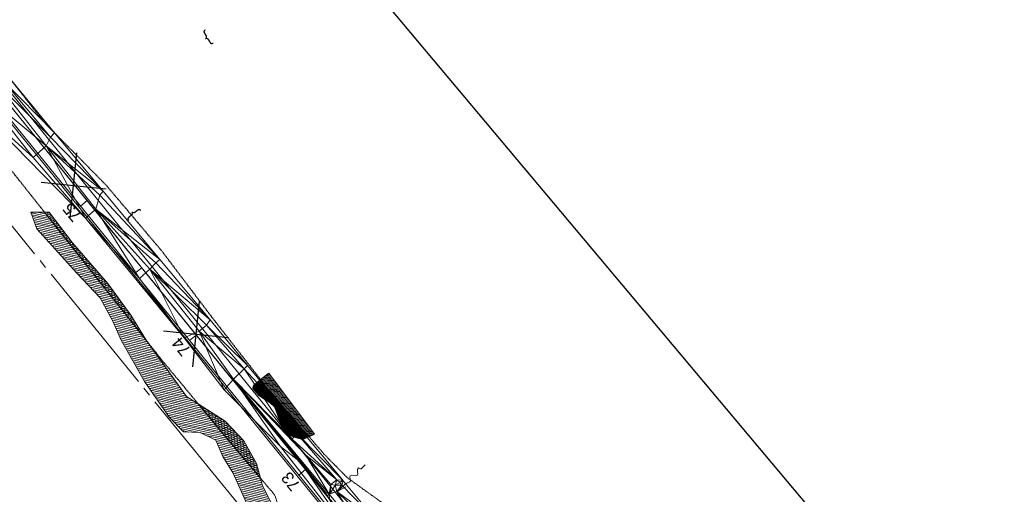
# Model space of a CAD drawing. Extents: x 2399984 to 2508823, y 556481 to 592637.
# Tile 5 of 158: x 2442062 to 2442630, y 559392 to 559666. Entities that reach past the tile are written whole.
import ezdxf
from ezdxf.enums import TextEntityAlignment as Align

# ---------------------------------------------------------------- set-up
doc = ezdxf.new("R2010")
doc.units = 0
doc.header["$MEASUREMENT"] = 0
for name, pattern in [('cl20', [100, 5, -5, 80, -5, 5]), ('cl50', [100, 7.5, -7.5, 70, -7.5, 7.5]), ('constlimit', [0.85, 0.65, -0.1, -0.1]), ('fencepr', [1, 0.925, 0.075]), ('stream', [1.4, 0.7, -0.1, 0.1, -0.1, 0.1, -0.1, 0.1, -0.1])]:
    doc.linetypes.add(name, pattern=pattern)
for name, color, linetype, lineweight in [('DR_X_Flow_Arrow', 151, 'Continuous', 0), ('DT_X_Triangles', 91, 'Continuous', 0), ('DV_X_Text', 7, 'Continuous', 0), ('EV_Ecological_Wetlands', 151, 'stream', 13), ('GE_P_CL_20', 7, 'cl20', 13), ('GE_P_CL_50', 7, 'cl50', 13), ('PV_P_Bikeway', 193, 'Continuous', 13), ('RD_P_Fence', 230, 'fencepr', 13), ('RW_P_Const_Limits', 120, 'constlimit', 0), ('RW_X_CL_20', 6, 'cl20', 0), ('VG_P_Cells', 3, 'Continuous', 13), ('VG_P_Cells (Construction)', 3, 'Continuous', 13)]:
    doc.layers.add(name, color=color, linetype=linetype, lineweight=lineweight)
doc.layers.add('GK_Visualization', color=30, linetype='Continuous', lineweight=13, plot=False)
doc.layers.add('SC_Scratch1', color=7, linetype='Continuous', lineweight=0, plot=False)
doc.styles.add('Slanted-Normal LS 0.50', font='font31.shx', dxfattribs={"height": 0.14})
doc.styles.add('Style-font31', font='font31.shx')

# ---------------------------------------------------------------- blocks, each defined once
blk = doc.blocks.new('RMVD')
at = {"layer": 'VG_P_Cells', "color": 1, "linetype": 'Continuous', "lineweight": 30}
for p, q in [((-0.267, 0.267), (0.267, -0.267)), ((0.267, 0.267), (-0.267, -0.267))]:
    blk.add_line(p, q, dxfattribs=at)
at = {"layer": 'VG_P_Cells (Construction)', "color": 1, "linetype": 'Continuous', "lineweight": 30}
blk.add_point((0, 0), dxfattribs=at)
blk = doc.blocks.new('RMVD_1')
at = {"layer": 'VG_P_Cells', "color": 1, "linetype": 'Continuous', "lineweight": 30}
for p, q in [((-0.267, 0.267), (0.267, -0.267)), ((0.267, 0.267), (-0.267, -0.267))]:
    blk.add_line(p, q, dxfattribs=at)
at = {"layer": 'VG_P_Cells (Construction)', "color": 1, "linetype": 'Continuous', "lineweight": 30}
blk.add_point((0, 0), dxfattribs=at)
blk = doc.blocks.new('DFL-X_2')
at = {"layer": 'DR_X_Flow_Arrow', "color": 151, "linetype": 'Continuous', "lineweight": 0, "flags": 128}
blk.add_lwpolyline([(-0.08, -0.0214), (0, 0), (-0.08, 0.0215)], dxfattribs=at)
at = {"layer": 'DR_X_Flow_Arrow', "color": 151, "linetype": 'Continuous', "lineweight": 0}
blk.add_open_spline([(0, 0), (-0.0277, 0.0001), (-0.0554, 0.0002), (-0.0831, 0.0003), (-0.0943, 0.0003), (-0.1051, 0.005), (-0.116, 0.0078), (-0.1231, 0.0095), (-0.1298, 0.0131), (-0.1368, 0.015), (-0.1546, 0.0198), (-0.1637, -0.0202), (-0.1792, -0.0218), (-0.1969, -0.0235), (-0.2128, 0.0182), (-0.2278, 0.0195), (-0.2441, 0.0209), (-0.2649, -0.0281), (-0.2838, -0.0218), (-0.2905, -0.0195), (-0.2867, 0.0007), (-0.2951, 0.0006), (-0.3134, 0.0004), (-0.3317, 0.0002), (-0.35, 0)], degree=3, knots=[0, 0, 0, 0, 0.203531, 0.203531, 0.203531, 0.286234, 0.286234, 0.286234, 0.340272, 0.340272, 0.340272, 0.477755, 0.477755, 0.477755, 0.633727, 0.633727, 0.633727, 0.804111, 0.804111, 0.804111, 0.865463, 0.865463, 0.865463, 1, 1, 1, 1], dxfattribs=at)

msp = doc.modelspace()

# ---------------------------------------------------------------- hatches: boundary and pattern name
at = {"layer": 'EV_Ecological_Wetlands', "linetype": 'Continuous'}
h = msp.add_hatch(dxfattribs=at)
h.set_pattern_fill('HATCH', color=256, style=0, pattern_type=2)
h.set_pattern_definition([(168.08043, (2442392.7543, 559052.0594), (-0.2065384, -0.9784385), [])])
h.paths.add_polyline_path([(2442500.16, 559087.26), (2442511.01, 559082.49), (2442516.65, 559077.71), (2442520.99, 559071.64), (2442532.28, 559055.14), (2442537.05, 559045.16), (2442538.35, 559040.39), (2442550.94, 559015.65), (2442557.88, 559009.57), (2442570.91, 558994.38), (2442573.94, 558987), (2442574.81, 558979.62), (2442572.64, 558965.3), (2442571.77, 558961.39), (2442572.64, 558954.01), (2442576.98, 558949.24), (2442590, 558954.01), (2442598.25, 558954.88), (2442601.29, 558947.5), (2442612.57, 558923.2), (2442618.21, 558912.35), (2442628.63, 558903.23), (2442638.18, 558898.02), (2442649.03, 558889.78), (2442655.11, 558885), (2442657.71, 558873.28), (2442661.62, 558858.96), (2442662.49, 558844.64), (2442664.66, 558835.09), (2442685.49, 558798.63), (2442688.09, 558788.65), (2442686.36, 558776.93), (2442685.64, 558768.84), (2442687.21, 558766.75), (2442688.34, 558765.71), (2442689.46, 558766.75), (2442692, 558770.85), (2442695.04, 558768.68), (2442705.02, 558743.51), (2442709.36, 558723.98), (2442707.19, 558718.34), (2442704.15, 558715.3), (2442697.21, 558711.39), (2442692, 558710.96), (2442688.53, 558715.73), (2442681.58, 558727.89), (2442678.98, 558737.87), (2442670.3, 558744.38), (2442664.22, 558748.28), (2442660.75, 558763.48), (2442662.05, 558765.65), (2442662.05, 558771.72), (2442648.6, 558792.99), (2442636.44, 558807.75), (2442628.63, 558817.3), (2442612.62, 558829.93), (2442605.24, 558848.81), (2442590, 558882.4), (2442581.32, 558894.12), (2442576.55, 558901.93), (2442573.51, 558910.61), (2442559.62, 558932.75), (2442540.96, 558950.54), (2442520.12, 558982.23), (2442505.8, 559003.93), (2442492.78, 559023.02), (2442482.36, 559042.99), (2442466.74, 559061.22), (2442456.32, 559078.58), (2442439.4, 559102.02), (2442425.94, 559121.98), (2442404.24, 559150.19), (2442386.01, 559171.03), (2442374.29, 559181.44), (2442359.53, 559200.98), (2442355.19, 559210.52), (2442349.99, 559227.89), (2442334.36, 559239.6), (2442315.7, 559265.65), (2442298.77, 559284.31), (2442267.95, 559321.64), (2442245.82, 559337.26), (2442234.1, 559351.58), (2442217.17, 559370.25), (2442211.1, 559379.8), (2442202.42, 559397.16), (2442198.94, 559410.18), (2442191.57, 559423.2), (2442180.71, 559434.48), (2442158.58, 559448.81), (2442135.14, 559481.36), (2442126.46, 559495.68), (2442113.01, 559513.91), (2442092.61, 559537.35), (2442079.15, 559555.14), (2442068.74, 559555.14), (2442072.21, 559545.59), (2442095.21, 559519.99), (2442108.67, 559505.66), (2442116.04, 559492.21), (2442120.82, 559481.36), (2442134.27, 559457.49), (2442148.6, 559436.65), (2442156.84, 559428.41), (2442166.39, 559427.97), (2442175.51, 559423.63), (2442179.41, 559414.08), (2442185.49, 559404.53), (2442193.3, 559386.74), (2442195.47, 559379.36), (2442187.66, 559371.98), (2442183.75, 559369.38), (2442188.53, 559365.91), (2442192, 559370.25), (2442201.98, 559371.55), (2442211.1, 559364.6), (2442221.95, 559354.62), (2442235.84, 559335.52), (2442250.16, 559320.33), (2442261.44, 559308.61), (2442271.86, 559279.53), (2442288.35, 559268.25), (2442304.85, 559259.14), (2442318.74, 559242.21), (2442329.15, 559227.89), (2442335.66, 559210.52), (2442345.21, 559196.64), (2442353.89, 559183.61), (2442376.46, 559160.61), (2442387.75, 559141.51), (2442400.77, 559127.63), (2442407.28, 559114.17), (2442412.05, 559104.62), (2442425.07, 559085.96), (2442444.6, 559058.18), (2442454.59, 559046.46), (2442462.4, 559038.22), (2442466.3, 559027.8), (2442478.02, 559015.21), (2442486.7, 558995.25), (2442501.03, 558973.55), (2442521.86, 558943.16), (2442542.69, 558914.95), (2442560.05, 558882.83), (2442574.81, 558870.68), (2442584.79, 558855.92), (2442592.61, 558842.47), (2442598.25, 558826.41), (2442611.7, 558815.56), (2442614.31, 558812.96), (2442626.03, 558788.65), (2442639.48, 558773.46), (2442645.12, 558760.87), (2442653.37, 558743.51), (2442668.56, 558727.89), (2442683.32, 558700.98), (2442695.47, 558681.01), (2442698.94, 558673.2), (2442721.08, 558631.53), (2442727.59, 558616.77), (2442743.48, 558582.92), (2442749.38, 558569.03), (2442751.68, 558557.96), (2442770.56, 558548.89), (2442784.1, 558553.75), (2442791.39, 558560.35), (2442801.46, 558565.91), (2442818.82, 558556.88), (2442825.42, 558550.98), (2442843.13, 558547.85), (2442853.89, 558548.89), (2442859.45, 558546.81), (2442874.03, 558535.35), (2442878.89, 558532.57), (2442884.1, 558532.92), (2442888.96, 558537.78), (2442825.07, 558577.36), (2442773.68, 558689.52), (2442687.57, 558849.93), (2442596.25, 558992.99), (2442481.32, 559158.96), (2442440.7, 559214.52), (2442421.6, 559240.04), (2442411.18, 559241.34), (2442400.77, 559242.21), (2442392.68, 559241.22), (2442391.63, 559240.65), (2442391.43, 559239.56), (2442395.12, 559228.75), (2442401.2, 559220.07), (2442411.62, 559209.22), (2442414.22, 559199.67), (2442416.39, 559194.03), (2442427.68, 559178.84), (2442429.85, 559177.1), (2442438.53, 559174.07), (2442449.38, 559169.29), (2442460.23, 559164.95), (2442462.83, 559159.31), (2442464.13, 559148.46), (2442465.87, 559135.87), (2442470.21, 559127.19), (2442470.65, 559125.89), (2442473.25, 559118.51), (2442478.02, 559109.83), (2442486.05, 559100.73), (2442485.54, 559101.37), (2442477.44, 559112.94), (2442475.24, 559115.62), (2442474.45, 559116.83), (2442474.19, 559117.83), (2442474.13, 559118.57), (2442474.76, 559119.41), (2442476.6, 559120.88), (2442478.44, 559122.27), (2442505.18, 559087.35), (2442503.68, 559086.39), (2442502.58, 559086.23), (2442500.16, 559087.28), (2442500.06, 559087.34)])
h = msp.add_hatch(dxfattribs=at)
h.set_pattern_fill('HATCH', color=256, style=0, pattern_type=2)
h.set_pattern_definition([(204.6175, (2442077.86, 559490.4031), (0.416558, -0.909109), [])])
h.paths.add_polyline_path([(2442135.14, 559481.36), (2442126.46, 559495.68), (2442113.01, 559513.91), (2442092.61, 559537.35), (2442079.15, 559555.14), (2442076.52, 559555.14), (2442082.93, 559547.05), (2442114, 559507.87), (2442135.71, 559480.56)])
h = msp.add_hatch(dxfattribs=at)
h.set_pattern_fill('HATCH', color=256, style=0, pattern_type=2)
h.set_pattern_definition([(174.0787, (2442211.70304, 559463.3357), (-0.051581, -0.4973323), [])])
h.paths.add_polyline_path([(2442232.39, 559426.94), (2442205.91, 559462.31), (2442201.28, 559458.48), (2442205.36, 559453.24), (2442229.23, 559425.55)])
h = msp.add_hatch(dxfattribs=at)
h.set_pattern_fill('HATCH', color=256, style=0, pattern_type=2)
h.set_pattern_definition([(219.0787, (2442190.1383, 559463.7557), (0.315194, -0.38814), [])])
h.paths.add_polyline_path([(2442199.74, 559457.2), (2442197.13, 559455.14), (2442196.7, 559453.3), (2442200.28, 559449.28), (2442206.79, 559445.16), (2442209.18, 559442.88), (2442210.7, 559439.41), (2442213.63, 559430.4), (2442215.58, 559427.15), (2442221.22, 559425.19), (2442225.45, 559423.89), (2442229.23, 559425.55), (2442205.36, 559453.24), (2442201.28, 559458.48)])
h = msp.add_hatch(dxfattribs=at)
h.set_pattern_fill('HATCH', color=256, style=0, pattern_type=2)
h.set_pattern_definition([(204.6175, (2442111.1452, 559383.3783), (0.416558, -0.909109), [])])
h.paths.add_polyline_path([(2442198.94, 559410.18), (2442191.57, 559423.2), (2442180.71, 559434.48), (2442165.21, 559444.52), (2442177.05, 559430.25), (2442201.23, 559401.59)])

# ---------------------------------------------------------------- linework, layer by layer
at = {"layer": 'EV_Ecological_Wetlands', "linetype": 'Continuous', "flags": 128}
msp.add_lwpolyline([(2442211.1, 559379.8), (2442202.42, 559397.16), (2442198.94, 559410.18), (2442191.57, 559423.2), (2442180.71, 559434.48), (2442158.58, 559448.81), (2442135.14, 559481.36), (2442126.46, 559495.68), (2442113.01, 559513.91), (2442092.61, 559537.35), (2442079.15, 559555.14), (2442068.74, 559555.14), (2442072.21, 559545.59), (2442095.21, 559519.99), (2442108.67, 559505.66), (2442116.04, 559492.21), (2442120.82, 559481.36), (2442134.27, 559457.49), (2442148.6, 559436.65), (2442156.84, 559428.41), (2442166.39, 559427.97), (2442175.51, 559423.63), (2442179.41, 559414.08), (2442185.49, 559404.53), (2442193.3, 559386.74)], dxfattribs=at)
for points in [[(2442135.14, 559481.36), (2442126.46, 559495.68), (2442113.01, 559513.91), (2442092.61, 559537.35), (2442079.15, 559555.14), (2442076.52, 559555.14), (2442082.93, 559547.05), (2442114, 559507.87), (2442135.71, 559480.56), (2442135.14, 559481.36)], [(2442232.39, 559426.94), (2442205.91, 559462.31), (2442201.28, 559458.48), (2442205.36, 559453.24), (2442229.23, 559425.55), (2442232.39, 559426.94)], [(2442199.74, 559457.2), (2442197.13, 559455.14), (2442196.7, 559453.3), (2442200.28, 559449.28), (2442206.79, 559445.16), (2442209.18, 559442.88), (2442210.7, 559439.41), (2442213.63, 559430.4), (2442215.58, 559427.15), (2442221.22, 559425.19), (2442225.45, 559423.89), (2442229.23, 559425.55), (2442205.36, 559453.24), (2442201.28, 559458.48), (2442199.74, 559457.2)], [(2442198.94, 559410.18), (2442191.57, 559423.2), (2442180.71, 559434.48), (2442165.21, 559444.52), (2442177.05, 559430.25), (2442201.23, 559401.59), (2442198.94, 559410.18)]]:
    msp.add_lwpolyline(points, close=True, dxfattribs=at)
at = {"layer": 'GE_P_CL_20'}
msp.add_line((2442251.31, 559376.86), (2441754.32, 559988.88), dxfattribs=at)
at = {"layer": 'GE_P_CL_50'}
msp.add_line((2442251.31, 559376.86), (2441754.32, 559988.88), dxfattribs=at)
at = {"layer": 'GE_P_CL_50', "linetype": 'Continuous'}
for p, q in [((2442101.12, 559561.82), (2442097.24, 559558.67)), ((2442132.64, 559523), (2442128.76, 559519.85)), ((2442164.16, 559484.19), (2442160.28, 559481.04)), ((2442227.2, 559406.56), (2442223.31, 559403.41))]:
    msp.add_line(p, q, dxfattribs=at)
at = {"layer": 'GK_Visualization', "color": 1, "flags": 128}
msp.add_lwpolyline([(2443312.23, 558325.74), (2443280.68, 558427.93, 0.449483), (2443198.98, 558465.05), (2443070.06, 558407.74, -0.099787), (2443046.91, 558402.58), (2442900.2, 558399.57, -0.279414), (2442846.36, 558430.71), (2442766.38, 558576.62), (2442669.3, 558791.73), (2442536.89, 558995), (2442488.3, 559067.36), (2442339.87, 559261.21), (2442251.31, 559376.86), (2441754.32, 559988.88)], format="xyb", dxfattribs=at)
at = {"layer": 'PV_P_Bikeway', "color": 193, "lineweight": 13}
for p, q in [((2442255.19, 559380.02), (2441757.98, 559992.31)), ((2442247.43, 559373.71), (2441750.66, 559985.45))]:
    msp.add_line(p, q, dxfattribs=at)
at = {"layer": 'RD_P_Fence'}
msp.add_line((2442246.65, 559373.08), (2442028.58, 559641.62), dxfattribs=at)
at = {"layer": 'RW_P_Const_Limits'}
for p, q in [((2442082.93, 559547.05), (2442051.88, 559586.24)), ((2442114, 559507.87), (2442082.93, 559547.05)), ((2442238.02, 559415.35), (2442250.47, 559402.71)), ((2442250.47, 559402.71), (2442251.17, 559401.99)), ((2442251.17, 559401.99), (2442278.14, 559382.62))]:
    msp.add_line(p, q, dxfattribs=at)
at = {"layer": 'RW_P_Const_Limits', "flags": 128}
for points in [[(2442238.02, 559415.35), (2442205.36, 559453.24), (2442174.58, 559492.66), (2442144.39, 559532.55), (2442112.1, 559570.74), (2442076.84, 559606.51), (2442045.87, 559645.77), (2442015.86, 559685.81), (2441982.18, 559722.87), (2441955.7, 559765.78), (2441930.64, 559809.84), (2441888.63, 559840.13), (2441858.73, 559880.26), (2441830.95, 559922.11), (2441796.06, 559958.19), (2441765.54, 559997.82), (2441710.85, 560043.78), (2441674.48, 560078.1), (2441589.59, 560179.86)], [(2442215.07, 559376.24), (2442209.3, 559392.03), (2442177.05, 559430.25), (2442145.12, 559468.73), (2442114, 559507.87)]]:
    msp.add_lwpolyline(points, dxfattribs=at)
at = {"layer": 'RW_X_CL_20'}
msp.add_line((2442616.69, 558860.03), (2438921.81, 563402.2), dxfattribs=at)
at = {"layer": 'SC_Scratch1', "color": 4, "lineweight": 30}
msp.add_line((2442855.88, 558982.28), (2441938.96, 560074.24), dxfattribs=at)

# ---------------------------------------------------------------- block references
at = {"layer": 'DR_X_Flow_Arrow', "color": 151, "linetype": 'Continuous', "lineweight": 0, "xscale": 62.50000000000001, "yscale": 62.50000000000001, "zscale": 62.50000000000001, "rotation": 223.9319691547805}
msp.add_blockref('DFL-X_2', (2442245.88, 559394.22), dxfattribs=at)
at = {"layer": 'VG_P_Cells', "color": 1, "linetype": 'Continuous', "lineweight": 30, "xscale": 50, "yscale": 50, "zscale": 50, "rotation": 129.0787464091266}
for name, p in [('RMVD_1', (2442093.34, 559570.6)), ('RMVD', (2442164, 559484.71))]:
    msp.add_blockref(name, p, dxfattribs=at)

# ---------------------------------------------------------------- texts
at = {"layer": 'DV_X_Text', "style": 'Slanted-Normal LS 0.50'}
for rotation, p in [(210.5585, (2442170.96, 559655.13)), (128.9123, (2442127.14, 559553.76))]:
    msp.add_text('}', height=7, rotation=rotation, dxfattribs=at).set_placement(p, align=Align.MIDDLE_CENTER)
at = {"layer": 'GE_P_CL_50', "linetype": 'Continuous', "style": 'Style-font31'}
for s, p in [('75', (2442095.17, 559557.24)), ('74', (2442158.13, 559479.72)), ('73', (2442221.3, 559401.92))]:
    msp.add_text(s, height=7, rotation=129.0787, dxfattribs=at).set_placement(p, align=Align.CENTER)

# ---------------------------------------------------------------- meshes
at = {"layer": 'DT_X_Triangles'}
mesh = msp.add_polyface(dxfattribs=at)
corners = [(2442013, 559638.2), (2442031.33, 559643.98), (2442026.75, 559628.92), (2442034.29, 559618.92), (2442040.38, 559624.26), (2442048, 559630.63), (2442069.96, 559586.75), (2442100.2, 559551.72), (2442077.45, 559593.37), (2442052.67, 559631.21), (2442080.08, 559598.4), (2442055.73, 559633.21), (2442082.36, 559601.02), (2442110.4, 559567.18), (2442108.41, 559565.03), (2442106.19, 559556.91), (2442131.3, 559516.79), (2442157.2, 559482.63), (2442143.15, 559527.8), (2442140.84, 559525.81), (2442137.32, 559522.15), (2442172.19, 559492.91), (2442170.12, 559489.98), (2442165.83, 559486.51), (2442180.17, 559452.64), (2442191.76, 559464.67), (2442185.58, 559458.77), (2442193.64, 559466.61), (2442212.76, 559419.91), (2442217.9, 559425.82), (2442224.21, 559429.73)]
mesh.append_faces([[corners[k] for k in face] for face in [(0, 1, 2), (0, 2, 3), (2, 1, 4), (2, 4, 3), (1, 5, 4), (3, 4, 6), (3, 6, 7), (4, 5, 8), (4, 8, 6), (5, 9, 10), (5, 10, 8), (9, 11, 12), (9, 12, 10), (6, 8, 7), (8, 10, 13), (8, 13, 14), (8, 14, 15), (8, 15, 7), (10, 12, 13), (7, 15, 16), (7, 16, 17), (15, 14, 18), (15, 18, 19), (15, 19, 20), (15, 20, 16), (14, 13, 18), (16, 20, 17), (20, 19, 21), (20, 21, 22), (20, 22, 23), (20, 23, 17), (19, 18, 21), (17, 23, 24), (23, 22, 25), (23, 25, 26), (23, 26, 24), (22, 21, 27), (22, 27, 25), (24, 26, 28), (26, 25, 29), (25, 27, 30), (25, 30, 29)]])
mesh = msp.add_polyface(dxfattribs=at)
corners = [(2442185.58, 559458.77), (2442217.9, 559425.82), (2442219.54, 559424.07), (2442227.36, 559414.9), (2442240.81, 559392.3), (2442238.66, 559393.46), (2442224.04, 559410.97), (2442212.76, 559419.91), (2442257.38, 559362.79), (2442224.21, 559429.73), (2442222.01, 559427.62), (2442245.2, 559400.73), (2442248.64, 559400.49), (2442239.6, 559391.49), (2442241.85, 559398.06), (2442241.04, 559389.71), (2442241.45, 559392.72), (2442245.21, 559393.89), (2442260.83, 559368.2), (2442244.21, 559397.5), (2442246.99, 559399.13), (2442248.09, 559397.51), (2442268.21, 559376.93), (2442265.5, 559374.31), (2442248.99, 559400.08), (2442248.99, 559400.08), (2442296.15, 559337.32)]
mesh.append_faces([[corners[k] for k in face] for face in [(0, 1, 2), (0, 2, 3), (0, 3, 4), (0, 4, 5), (0, 5, 6), (0, 6, 7), (7, 6, 8), (1, 9, 10), (1, 10, 2), (2, 10, 11), (2, 11, 3), (10, 9, 12), (10, 12, 11), (6, 5, 13), (6, 13, 8), (3, 11, 14), (3, 14, 4), (5, 4, 13), (13, 4, 15), (13, 15, 8), (4, 14, 16), (4, 16, 17), (4, 17, 18), (4, 18, 15), (15, 18, 8), (16, 14, 19), (16, 19, 17), (14, 11, 19), (19, 11, 20), (19, 20, 21), (19, 21, 17), (11, 12, 20), (17, 21, 22), (17, 22, 23), (17, 23, 18), (20, 24, 21), (20, 12, 24), (21, 24, 22), (12, 25, 24), (24, 25, 22), (18, 23, 26), (23, 22, 26)]])

doc.saveas('drawing.dxf')
